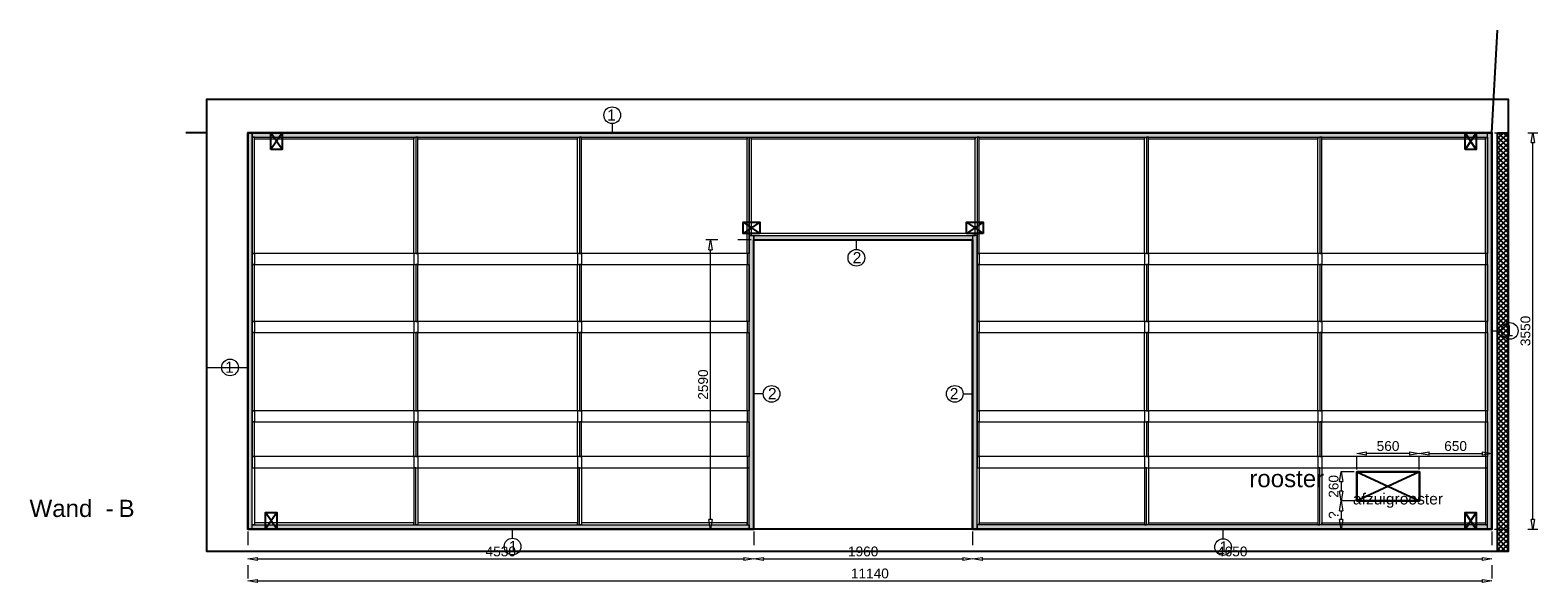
# Model space of a CAD drawing. Header units: millimetres. Extents: x 0 to 331873, y -101826 to 236919.
# Tile 4 of 57: x 167331 to 180832, y -62524 to -57549. Entities that reach past the tile are written whole.
import ezdxf

# ---------------------------------------------------------------- set-up
doc = ezdxf.new("R2010")
doc.units = ezdxf.units.MM
doc.header["$LTSCALE"] = 10
doc.linetypes.add('ACAD_ISO03W100', pattern=[30, 12, -18])
doc.linetypes.add('HIDDEN2', pattern=[0.1875, 0.125, -0.0625])
for name, color, linetype in [('$ dim', 1, 'Continuous'), ('$ symbolen', 8, 'Continuous'), ('40-h', 221, 'Continuous'), ('^ Bwkundig-bestaand', 250, 'Continuous'), ('DIM-DIM', 7, 'Continuous')]:
    doc.layers.add(name, color=color, linetype=linetype)
for name, color, linetype, lineweight in [('25-Staal-B', 150, 'Continuous', 25), ('40x120', 6, 'Continuous', 0), ('^ 0-Hout', 86, 'Continuous', 0), ('^ 0-Staal', 50, 'Continuous', 0), ('^ 0-Staal-txt', 7, 'Continuous', 0), ('s-horizontaal', 122, 'Continuous', 0)]:
    doc.layers.add(name, color=color, linetype=linetype, lineweight=lineweight)
doc.layers.add('omtrekwand', color=3, linetype='Continuous', plot=False)
doc.layers.get('$ dim').off()
doc.styles.add('Arial', font='arial.ttf')
doc.styles.get("Standard").update_dxf_attribs({"font": 'arial.ttf'})
doc.dimstyles.new('dim-11', dxfattribs={"dimscale": 35, "dimtxt": 2.5, "dimasz": 2.5, "dimexe": 1.25, "dimexo": 0.625, "dimtad": 1, "dimdec": 0, "dimtxsty": 'Arial', "dimblk": 'CLOSEDBLANK', "dimcen": 3, "dimclrd": 252, "dimclre": 252, "dimclrt": 7, "dimadec": 0, "dimazin": 0, "dimtfac": 1, "dimtdec": 0, "dimtmove": 0, "dimatfit": 3, "dimldrblk": 'CLOSEDBLANK', "dimfxl": 1, "dimlwd": 0, "dimlwe": 0, "dimarcsym": 0})

# ---------------------------------------------------------------- blocks, each defined once
blk = doc.blocks.new('kabeldoorvoer')
at = {"layer": '$ symbolen'}
blk.add_lwpolyline([(-150, 0), (0, 0), (0, 100), (-150, 100)], close=True, dxfattribs=at)
blk.add_lwpolyline([(-150, 100), (0, 0), (0, 100), (-150, 0)], dxfattribs=at)
blk = doc.blocks.new('staal_01_onder')
at = {"layer": '^ 0-Staal'}
blk.add_lwpolyline([(157857, 52616), (157857, 52699)], dxfattribs=at)
blk.add_circle((157857, 52542), 74.7, dxfattribs=at)
at = {"layer": '^ 0-Staal', "insert": (157824, 52593), "char_height": 100, "attachment_point": 1}
blk.add_mtext_dynamic_manual_height_columns('1', width=136.03, gutter_width=12.5, heights=[0], dxfattribs=at)
blk = doc.blocks.new('staal_02_rechts')
at = {"layer": '^ 0-Staal'}
blk.add_lwpolyline([(82, 0), (0, 0)], dxfattribs=at)
blk.add_circle((157, 0), 74.7, dxfattribs=at)
at = {"layer": '^ 0-Staal', "insert": (124, 52), "char_height": 100, "attachment_point": 1}
blk.add_mtext_dynamic_manual_height_columns('2', width=136.03, gutter_width=12.5, heights=[0], dxfattribs=at)
blk = doc.blocks.new('staal_02_links')
at = {"layer": '^ 0-Staal'}
blk.add_lwpolyline([(-82, 0), (0, 0)], dxfattribs=at)
blk.add_circle((-157, 0), 74.7, dxfattribs=at)
at = {"layer": '^ 0-Staal', "insert": (-124, 52), "char_height": 100, "attachment_point": 3}
blk.add_mtext_dynamic_manual_height_columns('2', width=136.03, gutter_width=12.5, heights=[0], dxfattribs=at)
blk = doc.blocks.new('staal_02_onder')
at = {"layer": '^ 0-Staal'}
blk.add_lwpolyline([(0, -82), (0, 0)], dxfattribs=at)
blk.add_circle((0, -157), 74.7, dxfattribs=at)
at = {"layer": '^ 0-Staal', "insert": (-33, -105), "char_height": 100, "attachment_point": 1}
blk.add_mtext_dynamic_manual_height_columns('2', width=136.03, gutter_width=12.5, heights=[0], dxfattribs=at)
blk = doc.blocks.new('stijl')
at = {"layer": '^ 0-Hout'}
for points in [[(0, -1040), (-18, -1040), (-18, 0), (0, 0)], [(0, -1040), (18, -1040), (18, 0), (0, 0)], [(0, -1650), (-18, -1650), (-18, -1140), (0, -1140)], [(0, -1650), (18, -1650), (18, -1140), (0, -1140)], [(0, -2450), (-18, -2450), (-18, -1750), (0, -1750)], [(0, -2450), (18, -2450), (18, -1750), (0, -1750)], [(0, -2860), (-18, -2860), (-18, -2550), (0, -2550)], [(0, -2860), (18, -2860), (18, -2550), (0, -2550)], [(0, -2960), (-18, -2960), (-18, -3470), (0, -3470)], [(0, -2960), (18, -2960), (18, -3470), (0, -3470)]]:
    blk.add_lwpolyline(points, close=True, dxfattribs=at)
at = {"layer": '^ 0-Hout', "linetype": 'HIDDEN2'}
for points in [[(-18, -1040), (-18, -1140)], [(18, -1040), (18, -1140)], [(-18, -1650), (-18, -1750)], [(18, -1650), (18, -1750)], [(-18, -2450), (-18, -2550)], [(18, -2450), (18, -2550)], [(-18, -2860), (-18, -2960)], [(18, -2860), (18, -2960)]]:
    blk.add_lwpolyline(points, dxfattribs=at)
blk = doc.blocks.new('_ClosedBlank')
at = {"color": 0, "linetype": 'ByBlock', "lineweight": -2}
for p, q in [((-1, 0.17), (0, 0)), ((-1, 0.17), (-1, -0.17)), ((0, 0), (-1, -0.17))]:
    blk.add_line(p, q, dxfattribs=at)
blk = doc.blocks.new('*D1094')
at = {"layer": 'Defpoints', "color": 0, "transparency": 16777216}
for p in [(253787, -48985), (258317, -48985), (258317, -49252)]:
    blk.add_point(p, dxfattribs=at)
at = {"layer": 'DIM-DIM', "color": 252, "linetype": 'ACAD_ISO03W100', "lineweight": 0, "transparency": 16777216}
for p, q in [((253787, -49007), (253787, -49296)), ((258317, -49007), (258317, -49296))]:
    blk.add_line(p, q, dxfattribs=at)
at = {"layer": 'DIM-DIM', "color": 252, "lineweight": 0, "transparency": 16777216}
blk.add_line((253875, -49252), (258230, -49252), dxfattribs=at)
at = {"layer": 'DIM-DIM', "color": 252, "lineweight": 0, "transparency": 16777216, "xscale": 87.5, "yscale": 87.5, "zscale": 87.5, "rotation": 180}
blk.add_blockref('_ClosedBlank', (253787, -49252), dxfattribs=at)
at = {"layer": 'DIM-DIM', "color": 252, "lineweight": 0, "transparency": 16777216, "xscale": 87.5, "yscale": 87.5, "zscale": 87.5}
blk.add_blockref('_ClosedBlank', (258317, -49252), dxfattribs=at)
at = {"layer": 'DIM-DIM', "color": 7, "transparency": 16777216, "insert": (256052, -49185), "char_height": 87.5, "attachment_point": 5, "style": 'Arial'}
blk.add_mtext('4530', dxfattribs=at)
blk = doc.blocks.new('*D1095')
at = {"layer": 'Defpoints', "color": 0, "transparency": 16777216}
for p in [(253787, -48985), (264927, -48985), (264927, -49449)]:
    blk.add_point(p, dxfattribs=at)
at = {"layer": 'DIM-DIM', "color": 252, "linetype": 'ACAD_ISO03W100', "lineweight": 0, "transparency": 16777216}
for p, q in [((253787, -49007), (253787, -49492)), ((264927, -49007), (264927, -49492))]:
    blk.add_line(p, q, dxfattribs=at)
at = {"layer": 'DIM-DIM', "color": 252, "lineweight": 0, "transparency": 16777216}
blk.add_line((253875, -49449), (264840, -49449), dxfattribs=at)
at = {"layer": 'DIM-DIM', "color": 252, "lineweight": 0, "transparency": 16777216, "xscale": 87.5, "yscale": 87.5, "zscale": 87.5, "rotation": 180}
blk.add_blockref('_ClosedBlank', (253787, -49449), dxfattribs=at)
at = {"layer": 'DIM-DIM', "color": 252, "lineweight": 0, "transparency": 16777216, "xscale": 87.5, "yscale": 87.5, "zscale": 87.5}
blk.add_blockref('_ClosedBlank', (264927, -49449), dxfattribs=at)
at = {"layer": 'DIM-DIM', "color": 7, "transparency": 16777216, "insert": (259357, -49382), "char_height": 87.5, "attachment_point": 5, "style": 'Arial'}
blk.add_mtext('11140', dxfattribs=at)
blk = doc.blocks.new('*D1096')
at = {"layer": 'Defpoints', "color": 0, "transparency": 16777216}
for p in [(258317, -48985), (260277, -48985), (260277, -49252)]:
    blk.add_point(p, dxfattribs=at)
at = {"layer": 'DIM-DIM', "color": 252, "linetype": 'ACAD_ISO03W100', "lineweight": 0, "transparency": 16777216}
for p, q in [((258317, -49007), (258317, -49296)), ((260277, -49007), (260277, -49296))]:
    blk.add_line(p, q, dxfattribs=at)
at = {"layer": 'DIM-DIM', "color": 252, "lineweight": 0, "transparency": 16777216}
blk.add_line((258405, -49252), (260190, -49252), dxfattribs=at)
at = {"layer": 'DIM-DIM', "color": 252, "lineweight": 0, "transparency": 16777216, "xscale": 87.5, "yscale": 87.5, "zscale": 87.5, "rotation": 180}
blk.add_blockref('_ClosedBlank', (258317, -49252), dxfattribs=at)
at = {"layer": 'DIM-DIM', "color": 252, "lineweight": 0, "transparency": 16777216, "xscale": 87.5, "yscale": 87.5, "zscale": 87.5}
blk.add_blockref('_ClosedBlank', (260277, -49252), dxfattribs=at)
at = {"layer": 'DIM-DIM', "color": 7, "transparency": 16777216, "insert": (259297, -49185), "char_height": 87.5, "attachment_point": 5, "style": 'Arial'}
blk.add_mtext('1960', dxfattribs=at)
blk = doc.blocks.new('*D1097')
at = {"layer": 'Defpoints', "color": 0, "transparency": 16777216}
for p in [(260277, -48985), (264927, -48985), (264927, -49252)]:
    blk.add_point(p, dxfattribs=at)
at = {"layer": 'DIM-DIM', "color": 252, "linetype": 'ACAD_ISO03W100', "lineweight": 0, "transparency": 16777216}
for p, q in [((260277, -49007), (260277, -49296)), ((264927, -49007), (264927, -49296))]:
    blk.add_line(p, q, dxfattribs=at)
at = {"layer": 'DIM-DIM', "color": 252, "lineweight": 0, "transparency": 16777216}
blk.add_line((260365, -49252), (264840, -49252), dxfattribs=at)
at = {"layer": 'DIM-DIM', "color": 252, "lineweight": 0, "transparency": 16777216, "xscale": 87.5, "yscale": 87.5, "zscale": 87.5, "rotation": 180}
blk.add_blockref('_ClosedBlank', (260277, -49252), dxfattribs=at)
at = {"layer": 'DIM-DIM', "color": 252, "lineweight": 0, "transparency": 16777216, "xscale": 87.5, "yscale": 87.5, "zscale": 87.5}
blk.add_blockref('_ClosedBlank', (264927, -49252), dxfattribs=at)
at = {"layer": 'DIM-DIM', "color": 7, "transparency": 16777216, "insert": (262602, -49185), "char_height": 87.5, "attachment_point": 5, "style": 'Arial'}
blk.add_mtext('4650', dxfattribs=at)
blk = doc.blocks.new('*D1227')
at = {"layer": 'Defpoints', "color": 0, "transparency": 16777216}
for p in [(264927, -45435), (265295, -45435), (264927, -48985)]:
    blk.add_point(p, dxfattribs=at)
at = {"layer": 'DIM-DIM', "color": 252, "linetype": 'ACAD_ISO03W100', "lineweight": 0, "transparency": 16777216}
for p, q in [((264949, -45435), (265338, -45435)), ((264949, -48985), (265338, -48985))]:
    blk.add_line(p, q, dxfattribs=at)
at = {"layer": 'DIM-DIM', "color": 252, "lineweight": 0, "transparency": 16777216}
blk.add_line((265295, -48898), (265295, -45523), dxfattribs=at)
at = {"layer": 'DIM-DIM', "color": 252, "lineweight": 0, "transparency": 16777216, "xscale": 87.5, "yscale": 87.5, "zscale": 87.5}
for p, rotation in [((265295, -45435), 90), ((265295, -48985), 270)]:
    blk.add_blockref('_ClosedBlank', p, dxfattribs=dict(at, rotation=rotation))
at = {"layer": 'DIM-DIM', "color": 7, "transparency": 16777216, "insert": (265228, -47210), "char_height": 87.5, "attachment_point": 5, "rotation": 90, "style": 'Arial'}
blk.add_mtext('3550', dxfattribs=at)
blk = doc.blocks.new('*D1228')
at = {"layer": 'Defpoints', "color": 0, "transparency": 16777216}
for p in [(257931, -46395), (258317, -46395), (258317, -48985)]:
    blk.add_point(p, dxfattribs=at)
at = {"layer": 'DIM-DIM', "color": 252, "linetype": 'ACAD_ISO03W100', "lineweight": 0, "transparency": 16777216}
for p, q in [((258295, -46395), (257887, -46395)), ((258295, -48985), (257887, -48985))]:
    blk.add_line(p, q, dxfattribs=at)
at = {"layer": 'DIM-DIM', "color": 252, "lineweight": 0, "transparency": 16777216}
blk.add_line((257931, -48898), (257931, -46483), dxfattribs=at)
at = {"layer": 'DIM-DIM', "color": 252, "lineweight": 0, "transparency": 16777216, "xscale": 87.5, "yscale": 87.5, "zscale": 87.5}
for p, rotation in [((257931, -46395), 90), ((257931, -48985), 270)]:
    blk.add_blockref('_ClosedBlank', p, dxfattribs=dict(at, rotation=rotation))
at = {"layer": 'DIM-DIM', "color": 7, "transparency": 16777216, "insert": (257864, -47690), "char_height": 87.5, "attachment_point": 5, "rotation": 90, "style": 'Arial'}
blk.add_mtext('2590', dxfattribs=at)
blk = doc.blocks.new('*D1229')
at = {"layer": 'Defpoints', "color": 0, "transparency": 16777216}
for p in [(263717, -48307), (263717, -48472), (264277, -48472)]:
    blk.add_point(p, dxfattribs=at)
at = {"layer": 'DIM-DIM', "color": 252, "linetype": 'ACAD_ISO03W100', "lineweight": 0, "transparency": 16777216}
for p, q in [((263717, -48450), (263717, -48264)), ((264277, -48450), (264277, -48264))]:
    blk.add_line(p, q, dxfattribs=at)
at = {"layer": 'DIM-DIM', "color": 252, "lineweight": 0, "transparency": 16777216}
blk.add_line((264190, -48307), (263805, -48307), dxfattribs=at)
at = {"layer": 'DIM-DIM', "color": 252, "lineweight": 0, "transparency": 16777216, "xscale": 87.5, "yscale": 87.5, "zscale": 87.5, "rotation": 180}
blk.add_blockref('_ClosedBlank', (263717, -48307), dxfattribs=at)
at = {"layer": 'DIM-DIM', "color": 252, "lineweight": 0, "transparency": 16777216, "xscale": 87.5, "yscale": 87.5, "zscale": 87.5}
blk.add_blockref('_ClosedBlank', (264277, -48307), dxfattribs=at)
at = {"layer": 'DIM-DIM', "color": 7, "transparency": 16777216, "insert": (263997, -48241), "char_height": 87.5, "attachment_point": 5, "style": 'Arial'}
blk.add_mtext('560', dxfattribs=at)
blk = doc.blocks.new('*D1230')
at = {"layer": 'Defpoints', "color": 0, "transparency": 16777216}
for p in [(264927, -48307), (264277, -48472), (264927, -48472)]:
    blk.add_point(p, dxfattribs=at)
at = {"layer": 'DIM-DIM', "color": 252, "linetype": 'ACAD_ISO03W100', "lineweight": 0, "transparency": 16777216}
for p, q in [((264277, -48450), (264277, -48264)), ((264927, -48450), (264927, -48264))]:
    blk.add_line(p, q, dxfattribs=at)
at = {"layer": 'DIM-DIM', "color": 252, "lineweight": 0, "transparency": 16777216}
blk.add_line((264365, -48307), (264840, -48307), dxfattribs=at)
at = {"layer": 'DIM-DIM', "color": 252, "lineweight": 0, "transparency": 16777216, "xscale": 87.5, "yscale": 87.5, "zscale": 87.5, "rotation": 180}
blk.add_blockref('_ClosedBlank', (264277, -48307), dxfattribs=at)
at = {"layer": 'DIM-DIM', "color": 252, "lineweight": 0, "transparency": 16777216, "xscale": 87.5, "yscale": 87.5, "zscale": 87.5}
blk.add_blockref('_ClosedBlank', (264927, -48307), dxfattribs=at)
at = {"layer": 'DIM-DIM', "color": 7, "transparency": 16777216, "insert": (264602, -48241), "char_height": 87.5, "attachment_point": 5, "style": 'Arial'}
blk.add_mtext('650', dxfattribs=at)
blk = doc.blocks.new('*D1231')
at = {"layer": 'Defpoints', "color": 0, "transparency": 16777216}
for p in [(263717, -48472), (263576, -48732), (263717, -48732)]:
    blk.add_point(p, dxfattribs=at)
at = {"layer": 'DIM-DIM', "color": 252, "linetype": 'ACAD_ISO03W100', "lineweight": 0, "transparency": 16777216}
for p, q in [((263695, -48472), (263532, -48472)), ((263695, -48732), (263532, -48732))]:
    blk.add_line(p, q, dxfattribs=at)
at = {"layer": 'DIM-DIM', "color": 252, "lineweight": 0, "transparency": 16777216}
blk.add_line((263576, -48559), (263576, -48644), dxfattribs=at)
at = {"layer": 'DIM-DIM', "color": 252, "lineweight": 0, "transparency": 16777216, "xscale": 87.5, "yscale": 87.5, "zscale": 87.5}
for p, rotation in [((263576, -48472), 90), ((263576, -48732), 270)]:
    blk.add_blockref('_ClosedBlank', p, dxfattribs=dict(at, rotation=rotation))
at = {"layer": 'DIM-DIM', "color": 7, "transparency": 16777216, "insert": (263510, -48602), "char_height": 87.5, "attachment_point": 5, "rotation": 90, "style": 'Arial'}
blk.add_mtext('260', dxfattribs=at)
blk = doc.blocks.new('*D1232')
at = {"layer": 'Defpoints', "color": 0, "transparency": 16777216}
for p in [(263717, -48732), (263576, -48985), (263717, -48985)]:
    blk.add_point(p, dxfattribs=at)
at = {"layer": 'DIM-DIM', "color": 252, "linetype": 'ACAD_ISO03W100', "lineweight": 0, "transparency": 16777216}
for p, q in [((263695, -48732), (263532, -48732)), ((263695, -48985), (263532, -48985))]:
    blk.add_line(p, q, dxfattribs=at)
at = {"layer": 'DIM-DIM', "color": 252, "lineweight": 0, "transparency": 16777216}
blk.add_line((263576, -48819), (263576, -48898), dxfattribs=at)
at = {"layer": 'DIM-DIM', "color": 252, "lineweight": 0, "transparency": 16777216, "xscale": 87.5, "yscale": 87.5, "zscale": 87.5}
for p, rotation in [((263576, -48732), 90), ((263576, -48985), 270)]:
    blk.add_blockref('_ClosedBlank', p, dxfattribs=dict(at, rotation=rotation))
at = {"layer": 'DIM-DIM', "color": 7, "transparency": 16777216, "insert": (263510, -48859), "char_height": 87.5, "attachment_point": 5, "rotation": 90, "style": 'Arial'}
blk.add_mtext('?', dxfattribs=at)
blk = doc.blocks.new('7b')
at = {"layer": '25-Staal-B'}
for points in [[(253787.3, -48985.3), (258317.3, -48985.3), (258317.3, -46395.3), (260277.3, -46395.3), (260277.3, -48985.3), (264927.3, -48985.3), (264927.3, -45435.3), (253787.3, -45435.3)], [(263717.3, -48471.8), (264277.3, -48471.8), (264277.3, -48731.8), (263717.3, -48731.8)]]:
    blk.add_lwpolyline(points, close=True, dxfattribs=at)
at = {"layer": '^ 0-Staal-txt', "lineweight": 0, "style": 'Arial'}
for s, height, p in [('rooster', 154.21, (262755, -48608.9)), ('Wand  - ', 154.21, (251832.3, -48875.9)), ('B', 154.2, (252629.5, -48875.9))]:
    blk.add_text(s, height=height, dxfattribs=at).set_placement(p)
at = {"layer": 'DIM-DIM'}
for base, p1, p2, picture, middle in [((265294.7, -45435.3), (264927.3, -48985.3), (264927.3, -45435.3), '*D1227', (265228.1, -47210.3)), ((257930.7, -46395.3), (258317.3, -48985.3), (258317.3, -46395.3), '*D1228', (257864.2, -47690.3)), ((263576.2, -48731.8), (263717.3, -48471.8), (263717.3, -48731.8), '*D1231', (263509.6, -48601.8))]:
    dim = blk.add_linear_dim(base=base, p1=p1, p2=p2, angle=90, dimstyle='dim-11', dxfattribs=at)
    dim.commit()
    dim.dimension.update_dxf_attribs({"geometry": picture, "text_midpoint": middle})
for base, p1, p2, picture, middle in [((263717.3, -48307.3), (264277.3, -48471.8), (263717.3, -48471.8), '*D1229', (263997.3, -48240.7)), ((264927.3, -48307.3), (264277.3, -48471.8), (264927.3, -48471.8), '*D1230', (264602.3, -48240.7)), ((258317.3, -49251.8), (253787.3, -48985.3), (258317.3, -48985.3), '*D1094', (256052.3, -49185.2)), ((264927.3, -49448.6), (253787.3, -48985.3), (264927.3, -48985.3), '*D1095', (259357.3, -49382.1)), ((260277.3, -49251.8), (258317.3, -48985.3), (260277.3, -48985.3), '*D1096', (259297.3, -49185.3)), ((264927.3, -49251.8), (260277.3, -48985.3), (264927.3, -48985.3), '*D1097', (262602.3, -49185.3))]:
    dim = blk.add_linear_dim(base=base, p1=p1, p2=p2, dimstyle='dim-11', dxfattribs=at)
    dim.commit()
    dim.dimension.update_dxf_attribs({"geometry": picture, "text_midpoint": middle})
dim = blk.add_linear_dim(base=(263576.2, -48985.3), p1=(263717.3, -48731.8), p2=(263717.3, -48985.3), angle=90, text='?', dimstyle='dim-11', dxfattribs=at)
dim.commit()
dim.dimension.update_dxf_attribs({"geometry": '*D1232', "text_midpoint": (263509.8, -48858.5)})

msp = doc.modelspace()

# ---------------------------------------------------------------- hatches: boundary and pattern name
at = {"layer": '40-h'}
h = msp.add_hatch(dxfattribs=at)
h.set_pattern_fill('DOTS', color=256)
h.paths.add_polyline_path([(169320.38, -58507.3), (180380.38, -58507.3), (180380.38, -58467.3), (169320.38, -58467.3)])
h.paths.add_polyline_path([(173810.38, -59387.3), (175770.38, -59387.3), (175770.38, -59427.3), (173810.38, -59427.3)])
h.paths.add_polyline_path([(175770.38, -62017.3), (175810.38, -62017.3), (175810.38, -59387.3), (175770.38, -59387.3)])
h.paths.add_polyline_path([(173810.38, -62017.3), (173770.38, -62017.3), (173770.38, -59387.3), (173810.38, -59387.3)])
h.paths.add_polyline_path([(169320.38, -61977.3), (173770.38, -61977.3), (173770.38, -62017.3), (169320.38, -62017.3)])
h.paths.add_polyline_path([(169280.38, -62017.3), (169320.38, -62017.3), (169320.38, -58467.3), (169280.38, -58467.3)])
h.paths.add_polyline_path([(180420.38, -62017.3), (180380.38, -62017.3), (180380.38, -58467.3), (180420.38, -58467.3)])
h = msp.add_hatch(dxfattribs=at)
h.set_pattern_fill('DOTS', color=256)
h.paths.add_polyline_path([(175810.38, -62017.3), (180380.38, -62017.3), (180380.38, -61977.3), (175810.38, -61977.3)])
at = {"layer": '^ Bwkundig-bestaand'}
h = msp.add_hatch(dxfattribs=at)
h.set_pattern_fill('ANSI37', color=256, scale=10)
h.set_pattern_definition([(45, (-1574.81, -38239.604), (-22.4506403, 22.4506403), []), (135, (-1574.81, -38239.604), (-22.4506403, -22.4506403), [])])
h.paths.add_polyline_path([(180470.44, -58467.3), (180564.44, -58467.3), (180564.44, -62217.3), (180470.44, -62217.3)])

# ---------------------------------------------------------------- linework, layer by layer
at = {"layer": '$ symbolen'}
msp.add_lwpolyline([(180420.38, -58467.3), (180470.44, -57548.84)], dxfattribs=at)
for points in [[(179210.38, -61763.81), (179770.38, -61763.81), (179770.38, -61503.81), (179210.38, -61503.81)], [(179210.38, -61503.81), (179770.38, -61763.81), (179770.38, -61503.81), (179210.38, -61763.81)]]:
    msp.add_lwpolyline(points, close=True, dxfattribs=at)
at = {"layer": '40x120'}
for points in [[(169280.38, -62017.3), (169320.38, -62017.3), (169320.38, -58467.3), (169280.38, -58467.3)], [(169280.38, -62017.3), (169320.38, -62017.3), (169320.38, -58467.3), (169280.38, -58467.3)], [(169320.38, -58507.3), (180380.38, -58507.3), (180380.38, -58467.3), (169320.38, -58467.3)], [(180420.38, -62017.3), (180380.38, -62017.3), (180380.38, -58467.3), (180420.38, -58467.3)], [(180420.38, -62017.3), (180380.38, -62017.3), (180380.38, -58467.3), (180420.38, -58467.3)], [(173810.38, -62017.3), (173770.38, -62017.3), (173770.38, -59387.3), (173810.38, -59387.3)], [(173810.38, -59387.3), (175770.38, -59387.3), (175770.38, -59427.3), (173810.38, -59427.3)], [(175770.38, -62017.3), (175810.38, -62017.3), (175810.38, -59387.3), (175770.38, -59387.3)], [(175770.38, -62017.3), (175810.38, -62017.3), (175810.38, -59387.3), (175770.38, -59387.3)], [(169320.38, -61977.3), (173770.38, -61977.3), (173770.38, -62017.3), (169320.38, -62017.3)], [(175810.38, -62017.3), (180380.38, -62017.3), (180380.38, -61977.3), (175810.38, -61977.3)]]:
    msp.add_lwpolyline(points, close=True, dxfattribs=at)
at = {"layer": '^ 0-Hout'}
for points in [[(169320.38, -59547.3), (169338.38, -59547.3), (169338.38, -58507.3), (169320.38, -58507.3)], [(169338.38, -58525.3), (169338.38, -58507.3), (170767.38, -58507.3), (170767.38, -58525.3)], [(170785.38, -59547.3), (170767.38, -59547.3), (170767.38, -58507.3), (170785.38, -58507.3)], [(170785.38, -59547.3), (170803.38, -59547.3), (170803.38, -58507.3), (170785.38, -58507.3)], [(170803.38, -58525.3), (170803.38, -58507.3), (172232.38, -58507.3), (172232.38, -58525.3)], [(172250.38, -59547.3), (172232.38, -59547.3), (172232.38, -58507.3), (172250.38, -58507.3)], [(172250.38, -59547.3), (172268.38, -59547.3), (172268.38, -58507.3), (172250.38, -58507.3)], [(172268.38, -58525.3), (172268.38, -58507.3), (173752.38, -58507.3), (173752.38, -58525.3)], [(173770.38, -59547.3), (173752.38, -59547.3), (173752.38, -58507.3), (173770.38, -58507.3)], [(173770.38, -58507.3), (173788.38, -58507.3), (173788.38, -59387.3), (173770.38, -59387.3)], [(173788.38, -58525.3), (173788.38, -58507.3), (175792.38, -58507.3), (175792.38, -58525.3)], [(175810.38, -59387.3), (175792.38, -59387.3), (175792.38, -58507.3), (175810.38, -58507.3)], [(175810.38, -59547.3), (175828.38, -59547.3), (175828.38, -58507.3), (175810.38, -58507.3)], [(175828.38, -58525.3), (175828.38, -58507.3), (177309.29, -58507.3), (177309.29, -58525.3)], [(177345.29, -58525.3), (177345.29, -58507.3), (178860.87, -58507.3), (178860.87, -58525.3)], [(178896.87, -58525.3), (178896.87, -58507.3), (180362.38, -58507.3), (180362.38, -58525.3)], [(180380.38, -59547.3), (180362.38, -59547.3), (180362.38, -58507.3), (180380.38, -58507.3)], [(173788.38, -59369.3), (173788.38, -59387.3), (175792.38, -59387.3), (175792.38, -59369.3)], [(169320.38, -60157.3), (169338.38, -60157.3), (169338.38, -59647.3), (169320.38, -59647.3)], [(170785.38, -60157.3), (170767.38, -60157.3), (170767.38, -59647.3), (170785.38, -59647.3)], [(170785.38, -60157.3), (170803.38, -60157.3), (170803.38, -59647.3), (170785.38, -59647.3)], [(172250.38, -60157.3), (172232.38, -60157.3), (172232.38, -59647.3), (172250.38, -59647.3)], [(172250.38, -60157.3), (172268.38, -60157.3), (172268.38, -59647.3), (172250.38, -59647.3)], [(173770.38, -60157.3), (173752.38, -60157.3), (173752.38, -59647.3), (173770.38, -59647.3)], [(175810.38, -60157.3), (175828.38, -60157.3), (175828.38, -59647.3), (175810.38, -59647.3)], [(180380.38, -60157.3), (180362.38, -60157.3), (180362.38, -59647.3), (180380.38, -59647.3)], [(169320.38, -60957.3), (169338.38, -60957.3), (169338.38, -60257.3), (169320.38, -60257.3)], [(170785.38, -60957.3), (170767.38, -60957.3), (170767.38, -60257.3), (170785.38, -60257.3)], [(170785.38, -60957.3), (170803.38, -60957.3), (170803.38, -60257.3), (170785.38, -60257.3)], [(172250.38, -60957.3), (172232.38, -60957.3), (172232.38, -60257.3), (172250.38, -60257.3)], [(172250.38, -60957.3), (172268.38, -60957.3), (172268.38, -60257.3), (172250.38, -60257.3)], [(173770.38, -60957.3), (173752.38, -60957.3), (173752.38, -60257.3), (173770.38, -60257.3)], [(175810.38, -60957.3), (175828.38, -60957.3), (175828.38, -60257.3), (175810.38, -60257.3)], [(180380.38, -60957.3), (180362.38, -60957.3), (180362.38, -60257.3), (180380.38, -60257.3)], [(169320.38, -61367.3), (169338.38, -61367.3), (169338.38, -61057.3), (169320.38, -61057.3)], [(170785.38, -61367.3), (170767.38, -61367.3), (170767.38, -61057.3), (170785.38, -61057.3)], [(170785.38, -61367.3), (170803.38, -61367.3), (170803.38, -61057.3), (170785.38, -61057.3)], [(172250.38, -61367.3), (172232.38, -61367.3), (172232.38, -61057.3), (172250.38, -61057.3)], [(172250.38, -61367.3), (172268.38, -61367.3), (172268.38, -61057.3), (172250.38, -61057.3)], [(173770.38, -61367.3), (173752.38, -61367.3), (173752.38, -61057.3), (173770.38, -61057.3)], [(175810.38, -61367.3), (175828.38, -61367.3), (175828.38, -61057.3), (175810.38, -61057.3)], [(180380.38, -61367.3), (180362.38, -61367.3), (180362.38, -61057.3), (180380.38, -61057.3)], [(169320.38, -61467.3), (169338.38, -61467.3), (169338.38, -61977.3), (169320.38, -61977.3)], [(170785.38, -61467.3), (170767.38, -61467.3), (170767.38, -61977.3), (170785.38, -61977.3)], [(170785.38, -61467.3), (170803.38, -61467.3), (170803.38, -61977.3), (170785.38, -61977.3)], [(172250.38, -61467.3), (172232.38, -61467.3), (172232.38, -61977.3), (172250.38, -61977.3)], [(172250.38, -61467.3), (172268.38, -61467.3), (172268.38, -61977.3), (172250.38, -61977.3)], [(173770.38, -61467.3), (173752.38, -61467.3), (173752.38, -61977.3), (173770.38, -61977.3)], [(175810.38, -61467.3), (175828.38, -61467.3), (175828.38, -61977.3), (175810.38, -61977.3)], [(180380.38, -61467.3), (180362.38, -61467.3), (180362.38, -61977.3), (180380.38, -61977.3)], [(169338.38, -61959.3), (169338.38, -61977.3), (170767.38, -61977.3), (170767.38, -61959.3)], [(170803.38, -61959.3), (170803.38, -61977.3), (172232.38, -61977.3), (172232.38, -61959.3)], [(172268.38, -61959.3), (172268.38, -61977.3), (173752.38, -61977.3), (173752.38, -61959.3)], [(175828.38, -61977.3), (175828.38, -61959.3), (177309.29, -61959.3), (177309.29, -61977.3)], [(177345.29, -61977.3), (177345.29, -61959.3), (178860.87, -61959.3), (178860.87, -61977.3)], [(178896.87, -61977.3), (178896.87, -61959.3), (180362.38, -61959.3), (180362.38, -61977.3)]]:
    msp.add_lwpolyline(points, close=True, dxfattribs=at)
at = {"layer": '^ 0-Hout', "linetype": 'HIDDEN2'}
for points in [[(169338.38, -59547.3), (169338.38, -59647.3)], [(170767.38, -59547.3), (170767.38, -59647.3)], [(170803.38, -59547.3), (170803.38, -59647.3)], [(172232.38, -59547.3), (172232.38, -59647.3)], [(172268.38, -59547.3), (172268.38, -59647.3)], [(173752.38, -59547.3), (173752.38, -59647.3)], [(175828.38, -59547.3), (175828.38, -59647.3)], [(180362.38, -59547.3), (180362.38, -59647.3)], [(169338.38, -60157.3), (169338.38, -60257.3)], [(170767.38, -60157.3), (170767.38, -60257.3)], [(170803.38, -60157.3), (170803.38, -60257.3)], [(172232.38, -60157.3), (172232.38, -60257.3)], [(172268.38, -60157.3), (172268.38, -60257.3)], [(173752.38, -60157.3), (173752.38, -60257.3)], [(175828.38, -60157.3), (175828.38, -60257.3)], [(180362.38, -60157.3), (180362.38, -60257.3)], [(169338.38, -60957.3), (169338.38, -61057.3)], [(170767.38, -60957.3), (170767.38, -61057.3)], [(170803.38, -60957.3), (170803.38, -61057.3)], [(172232.38, -60957.3), (172232.38, -61057.3)], [(172268.38, -60957.3), (172268.38, -61057.3)], [(173752.38, -60957.3), (173752.38, -61057.3)], [(175828.38, -60957.3), (175828.38, -61057.3)], [(180362.38, -60957.3), (180362.38, -61057.3)], [(169338.38, -61367.3), (169338.38, -61467.3)], [(170767.38, -61367.3), (170767.38, -61467.3)], [(170803.38, -61367.3), (170803.38, -61467.3)], [(172232.38, -61367.3), (172232.38, -61467.3)], [(172268.38, -61367.3), (172268.38, -61467.3)], [(173752.38, -61367.3), (173752.38, -61467.3)], [(175828.38, -61367.3), (175828.38, -61467.3)], [(180362.38, -61367.3), (180362.38, -61467.3)]]:
    msp.add_lwpolyline(points, dxfattribs=at)
at = {"layer": '^ 0-Staal'}
for points in [[(172542.57, -58385.07), (172542.57, -58467.3)], [(180423.38, -60242.3), (180505.61, -60242.3)], [(168923.14, -60568.8), (169277.38, -60568.8)]]:
    msp.add_lwpolyline(points, dxfattribs=at)
for points in [[(180420.38, -58464.3), (169277.38, -58464.3), (169277.38, -58467.3), (180420.38, -58467.3)], [(169280.38, -62020.3), (169277.38, -62020.3), (169277.38, -58467.3), (169280.38, -58467.3)], [(180423.38, -62020.3), (180420.38, -62020.3), (180420.38, -58464.3), (180423.38, -58464.3)], [(175770.38, -59427.3), (173810.38, -59427.3), (173810.38, -59430.3), (175770.38, -59430.3)], [(173810.38, -62020.3), (173813.38, -62020.3), (173813.38, -59430.3), (173810.38, -59430.3)], [(175770.38, -62020.3), (175767.38, -62020.3), (175767.38, -59430.3), (175770.38, -59430.3)], [(169280.38, -62017.3), (173810.38, -62017.3), (173810.38, -62020.3), (169280.38, -62020.3)], [(180420.38, -62017.3), (175770.38, -62017.3), (175770.38, -62020.3), (180420.38, -62020.3)]]:
    msp.add_lwpolyline(points, close=True, dxfattribs=at)
for centre in [(172542.57, -58310.41), (180580.26, -60242.3), (169120.49, -60568.8)]:
    msp.add_circle(centre, 74.65, dxfattribs=at)
at = {"layer": '^ Bwkundig-bestaand', "color": 253}
msp.add_lwpolyline([(180564.44, -62217.3), (168914.38, -62217.3), (168914.38, -58167.3), (180564.44, -58167.3)], close=True, dxfattribs=at)
at = {"layer": '^ Bwkundig-bestaand', "linetype": 'HIDDEN2'}
msp.add_lwpolyline([(168914.38, -58467.3), (168725, -58467.3)], dxfattribs=at)
at = {"layer": '^ Bwkundig-bestaand'}
msp.add_lwpolyline([(180470.44, -58467.3), (180564.44, -58467.3), (180564.44, -62217.3), (180470.44, -62217.3)], close=True, dxfattribs=at)
at = {"layer": 'omtrekwand'}
msp.add_lwpolyline([(180420.38, -62017.3), (169280.38, -62017.3), (169280.38, -58467.3), (180420.38, -58467.3)], close=True, dxfattribs=at)
at = {"layer": 's-horizontaal'}
for points in [[(173770.38, -59547.3), (169320.38, -59547.3), (169320.38, -59647.3), (173770.38, -59647.3)], [(180380.38, -59547.3), (175810.38, -59547.3), (175810.38, -59647.3), (180380.38, -59647.3)], [(173770.38, -60157.3), (169320.38, -60157.3), (169320.38, -60257.3), (173770.38, -60257.3)], [(180380.38, -60157.3), (175810.38, -60157.3), (175810.38, -60257.3), (180380.38, -60257.3)], [(173770.38, -60957.3), (169320.38, -60957.3), (169320.38, -61057.3), (173770.38, -61057.3)], [(180380.38, -60957.3), (175810.38, -60957.3), (175810.38, -61057.3), (180380.38, -61057.3)], [(173770.38, -61367.3), (169320.38, -61367.3), (169320.38, -61467.3), (173770.38, -61467.3)], [(180380.38, -61367.3), (175810.38, -61367.3), (175810.38, -61467.3), (180380.38, -61467.3)]]:
    msp.add_lwpolyline(points, close=True, dxfattribs=at)

# ---------------------------------------------------------------- block references
at = {"layer": '$ dim'}
for p in [(177327.29, -58507.3), (178878.87, -58507.3)]:
    msp.add_blockref('stijl', p, dxfattribs=at)
at = {"layer": '$ symbolen', "xscale": -1, "rotation": 270}
for p in [(169487.49, -58467.3), (180180.38, -58467.3), (169438.38, -61867.3), (180180.38, -61867.3)]:
    msp.add_blockref('kabeldoorvoer', p, dxfattribs=at)
at = {"layer": '$ symbolen', "xscale": -1}
for p in [(173715.38, -59369.3), (175715.38, -59369.3)]:
    msp.add_blockref('kabeldoorvoer', p, dxfattribs=at)
at = {"layer": '^ 0-Staal'}
for name, p in [('staal_02_onder', (174729.04, -59430.3)), ('staal_02_rechts', (173813.38, -60805.3)), ('staal_02_links', (175767.38, -60805.3)), ('staal_01_onder', (13793.2, -114714.81)), ('staal_01_onder', (20156.07, -114718.81))]:
    msp.add_blockref(name, p, dxfattribs=at)
at = {"layer": 'DIM-DIM'}
msp.add_blockref('7b', (-84506.92, -13032.01), dxfattribs=at)

# ---------------------------------------------------------------- texts
at = {"layer": '$ symbolen', "insert": (179175.54, -61695.69), "char_height": 100, "attachment_point": 1}
msp.add_mtext_dynamic_manual_height_columns('afzuigrooster', width=924.793, gutter_width=12.5, heights=[0], dxfattribs=at)
at = {"layer": '^ 0-Staal', "char_height": 100, "attachment_point": 3}
for insert in [(172575.7, -58258.6), (180613.39, -60190.48), (169153.63, -60516.98)]:
    msp.add_mtext_dynamic_manual_height_columns('1', width=136.0341, gutter_width=12.5, heights=[0], dxfattribs=dict(at, insert=insert))

doc.saveas('drawing.dxf')
